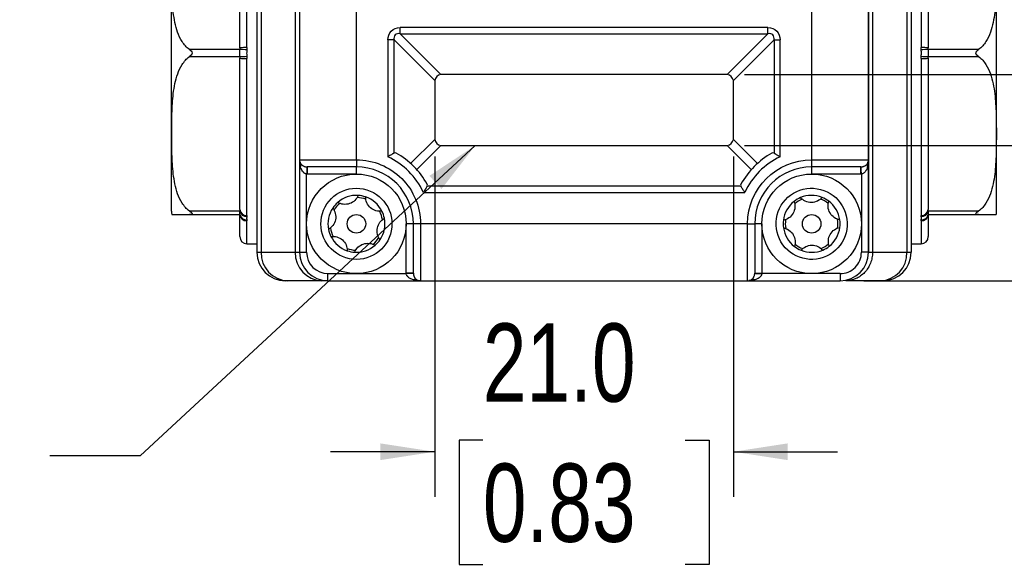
# Model space of a CAD drawing. Header units: millimetres. Extents: x 0 to 559, y 0 to 432.
# Tile 11 of 22: x 289 to 359, y 232 to 271. Entities that reach past the tile are written whole.
import ezdxf

# ---------------------------------------------------------------- set-up
doc = ezdxf.new("R2010")
doc.units = ezdxf.units.MM
doc.layers.add('DIMENSIONS', color=140, linetype='Continuous', lineweight=25)
doc.layers.add('TEXT', color=140, linetype='Continuous', lineweight=25)
doc.styles.add('SLDTEXTSTYLE0', font='TXT', dxfattribs={"width": 0.75})
doc.dimstyles.new('SLDDIMSTYLE0', dxfattribs={"dimtxt": 5.5, "dimasz": 3.81, "dimexe": 0, "dimexo": 0.0625, "dimgap": 1.375, "dimtad": 0, "dimtih": 1, "dimtoh": 1, "dimdec": 1, "dimrnd": 1e-09, "dimzin": 4, "dimdsep": 46, "dimtxsty": 'SLDTEXTSTYLE0', "dimsah": 1, "dimcen": 0.09, "dimadec": 0, "dimazin": 1, "dimtfac": 1, "dimtdec": 1, "dimtmove": 0, "dimatfit": 0, "dimfxl": 0, "dimfrac": 2, "dimtolj": 1, "dimtzin": 12, "dimarcsym": 0})
doc.dimstyles.new('SLDDIMSTYLE2', dxfattribs={"dimtxt": 0.18, "dimasz": 3.81, "dimexe": 0, "dimexo": 0.0625, "dimgap": 0, "dimtad": 0, "dimtih": 1, "dimtoh": 1, "dimdec": 0, "dimrnd": 1e-09, "dimzin": 0, "dimdsep": 46, "dimtxsty": 'Standard', "dimsah": 1, "dimcen": 0.09, "dimadec": 0, "dimazin": 0, "dimtfac": 3.81, "dimtdec": 0, "dimtofl": 0, "dimtmove": 0, "dimatfit": 3, "dimfxl": 0, "dimfrac": 2, "dimtolj": 1, "dimtzin": 0, "dimarcsym": 0})
doc.dimstyles.new('SLDDIMSTYLE3', dxfattribs={"dimtxt": 5.5, "dimasz": 3.81, "dimexe": 0, "dimexo": 0.0625, "dimgap": 1.375, "dimtad": 0, "dimtih": 1, "dimtoh": 1, "dimdec": 1, "dimrnd": 1e-09, "dimzin": 12, "dimdsep": 46, "dimtxsty": 'SLDTEXTSTYLE0', "dimsah": 1, "dimcen": 0.09, "dimadec": 0, "dimazin": 3, "dimtfac": 1, "dimtdec": 1, "dimtmove": 0, "dimatfit": 0, "dimfxl": 0, "dimfrac": 2, "dimtolj": 1, "dimtzin": 12, "dimarcsym": 0})

# ---------------------------------------------------------------- blocks, each defined once
blk = doc.blocks.new('_D_9')
at = {"layer": 'DIMENSIONS'}
for p, q in [((318.645, 261.143), (318.645, 237.223)), ((339.645, 261.143), (339.645, 237.223)), ((322.033, 241.208), (320.357, 241.208)), ((320.357, 241.208), (320.357, 232.477)), ((336.256, 241.208), (337.932, 241.208)), ((337.932, 241.208), (337.932, 232.477)), ((318.645, 240.398), (311.318, 240.398)), ((339.645, 240.398), (346.971, 240.398)), ((320.357, 232.477), (322.033, 232.477)), ((337.932, 232.477), (336.256, 232.477))]:
    blk.add_line(p, q, dxfattribs=at)
for points in [[(318.645, 240.398), (314.835, 240.984), (314.835, 239.812)], [(339.645, 240.398), (343.455, 239.812), (343.455, 240.984)]]:
    blk.add_solid(points, dxfattribs=at)
at = {"layer": 'DIMENSIONS', "char_height": 5.5, "attachment_point": 1, "style": 'SLDTEXTSTYLE0'}
for s, insert in [('21.0', (322.033, 249.415)), ('0.83', (322.033, 239.567))]:
    blk.add_mtext(s, dxfattribs=dict(at, insert=insert))
blk = doc.blocks.new('_D_10')
at = {"layer": 'DIMENSIONS'}
for p, q in [((368.95, 261.913), (368.95, 269.24)), ((340.415, 261.913), (372.125, 261.913)), ((348.809, 252.413), (372.125, 252.413)), ((368.95, 240.398), (368.95, 252.413)), ((376.927, 241.208), (375.251, 241.208)), ((375.251, 241.208), (375.251, 232.477)), ((391.151, 241.208), (392.826, 241.208)), ((392.826, 241.208), (392.826, 232.477)), ((370.228, 240.398), (368.95, 240.398)), ((375.251, 232.477), (376.927, 232.477)), ((392.826, 232.477), (391.151, 232.477))]:
    blk.add_line(p, q, dxfattribs=at)
for points in [[(368.95, 261.913), (369.536, 265.723), (368.364, 265.723)], [(368.95, 252.413), (368.364, 248.603), (369.536, 248.603)]]:
    blk.add_solid(points, dxfattribs=at)
at = {"layer": 'DIMENSIONS', "char_height": 5.5, "attachment_point": 1, "style": 'SLDTEXTSTYLE0'}
for s, insert in [('9.5', (378.959, 249.415)), ('0.37', (376.927, 239.567))]:
    blk.add_mtext(s, dxfattribs=dict(at, insert=insert))
blk = doc.blocks.new('_D_11')
at = {"layer": 'DIMENSIONS'}
for p, q in [((378.216, 281.153), (376.54, 281.153)), ((376.54, 281.153), (376.54, 272.422)), ((392.439, 281.153), (394.115, 281.153)), ((394.115, 281.153), (394.115, 272.422)), ((371.516, 280.343), (362.005, 280.343)), ((362.005, 280.343), (362.005, 266.913)), ((376.54, 272.422), (378.216, 272.422)), ((394.115, 272.422), (392.439, 272.422)), ((340.415, 266.913), (365.18, 266.913)), ((340.415, 261.913), (365.18, 261.913)), ((362.005, 261.913), (362.005, 254.586))]:
    blk.add_line(p, q, dxfattribs=at)
for points in [[(362.005, 266.913), (362.591, 270.723), (361.419, 270.723)], [(362.005, 261.913), (361.419, 258.103), (362.591, 258.103)]]:
    blk.add_solid(points, dxfattribs=at)
at = {"layer": 'DIMENSIONS', "char_height": 5.5, "attachment_point": 1, "style": 'SLDTEXTSTYLE0'}
for s, insert in [('5.0', (380.248, 289.36)), ('0.20', (378.216, 279.512))]:
    blk.add_mtext(s, dxfattribs=dict(at, insert=insert))

msp = doc.modelspace()

# ---------------------------------------------------------------- linework, layer by layer
for p, q in [((306.145, 290.413), (306.145, 254.413)), ((306.446, 290.413), (306.446, 254.413)), ((308.843, 290.413), (308.843, 254.413)), ((349.145, 290.413), (349.145, 254.413)), ((349.423, 290.413), (349.423, 254.413)), ((351.843, 290.413), (351.843, 254.413)), ((352.145, 290.413), (352.145, 254.413)), ((309.145, 283.913), (309.145, 260.913)), ((313.145, 260.913), (313.145, 283.913)), ((345.145, 283.913), (345.145, 260.913)), ((349.145, 260.913), (349.145, 283.913)), ((305.445, 268.793), (305.445, 279.823)), ((352.845, 279.823), (352.845, 268.793)), ((342.067, 270.202), (316.222, 270.202)), ((316.222, 269.769), (316.222, 270.202)), ((342.067, 269.769), (342.067, 270.202)), ((315.356, 269.336), (315.356, 261.119)), ((315.789, 269.336), (315.356, 269.336)), ((315.789, 269.336), (318.649, 266.476)), ((315.789, 261.387), (315.789, 269.336)), ((319.082, 266.909), (316.222, 269.769)), ((316.222, 269.769), (342.067, 269.769)), ((342.067, 269.769), (339.208, 266.909)), ((339.641, 266.476), (342.5, 269.336)), ((342.5, 269.336), (342.5, 261.387)), ((342.5, 269.336), (342.933, 269.336)), ((342.933, 261.119), (342.933, 269.336)), ((304.945, 268.663), (301.405, 268.663)), ((304.945, 268.778), (304.945, 268.663)), ((353.345, 268.663), (353.345, 268.778)), ((356.884, 268.663), (353.345, 268.663)), ((301.405, 268.163), (304.945, 268.163)), ((304.945, 268.163), (304.945, 268.047)), ((305.445, 257.003), (305.445, 268.033)), ((352.845, 268.033), (352.845, 257.003)), ((353.345, 268.047), (353.345, 268.163)), ((353.345, 268.163), (356.884, 268.163)), ((339.145, 266.913), (319.145, 266.913)), ((318.645, 266.413), (318.645, 262.413)), ((339.645, 262.413), (339.645, 266.413)), ((318.649, 262.35), (316.953, 260.654)), ((341.336, 260.654), (339.641, 262.35)), ((317.386, 260.221), (319.082, 261.917)), ((319.145, 261.913), (339.145, 261.913)), ((339.208, 261.917), (340.903, 260.221)), ((309.145, 260.913), (313.145, 260.913)), ((309.145, 260.913), (309.145, 254.413)), ((309.212, 260.413), (309.156, 260.83)), ((309.68, 260.413), (309.68, 259.913)), ((313.145, 260.913), (313.145, 260.413)), ((313.145, 259.913), (313.145, 260.413)), ((345.145, 260.913), (349.145, 260.913)), ((345.145, 260.913), (345.145, 260.413)), ((345.145, 260.413), (345.145, 259.913)), ((348.609, 259.913), (348.609, 260.413)), ((349.145, 254.413), (349.145, 260.913)), ((309.68, 259.913), (309.645, 259.914)), ((309.645, 254.413), (309.645, 259.914)), ((313.145, 259.913), (309.68, 259.913)), ((348.609, 259.913), (345.145, 259.913)), ((348.645, 259.914), (348.609, 259.913)), ((348.645, 259.914), (348.645, 254.413)), ((340.171, 259.057), (318.118, 259.057)), ((317.851, 258.624), (340.438, 258.624)), ((304.945, 257.313), (301.405, 257.313)), ((301.405, 257.063), (304.945, 257.063)), ((304.944, 257.068), (304.995, 256.921)), ((304.945, 257.428), (304.945, 257.313)), ((353.294, 256.921), (353.345, 257.068)), ((353.345, 257.313), (353.345, 257.428)), ((356.884, 257.313), (353.345, 257.313)), ((353.345, 257.063), (356.884, 257.063)), ((305.445, 255.013), (305.445, 256.623)), ((317.145, 256.413), (316.645, 256.413)), ((316.645, 252.949), (316.645, 256.413)), ((317.645, 256.413), (317.145, 256.413)), ((340.645, 256.413), (317.645, 256.413)), ((317.645, 256.413), (317.645, 252.413)), ((340.645, 252.413), (340.645, 256.413)), ((340.645, 256.413), (341.145, 256.413)), ((341.645, 256.413), (341.145, 256.413)), ((341.645, 256.413), (341.645, 252.949)), ((352.845, 256.623), (352.845, 255.013)), ((305.445, 255.013), (306.145, 255.013)), ((352.145, 255.013), (352.845, 255.013)), ((306.145, 254.413), (306.446, 254.413)), ((306.446, 254.413), (308.843, 254.413)), ((308.843, 254.413), (309.145, 254.413)), ((309.145, 254.413), (309.645, 254.413)), ((349.145, 254.413), (348.645, 254.413)), ((349.145, 254.413), (349.145, 254.413)), ((349.423, 254.413), (351.843, 254.413)), ((351.843, 254.413), (352.145, 254.413)), ((311.145, 252.913), (316.645, 252.913)), ((311.145, 252.413), (311.145, 252.913)), ((317.145, 252.949), (316.645, 252.949)), ((316.645, 252.913), (316.645, 252.949)), ((341.145, 252.949), (341.645, 252.949)), ((341.645, 252.949), (341.644, 252.913)), ((347.145, 252.913), (341.644, 252.913)), ((347.145, 252.913), (347.145, 252.413)), ((308.325, 252.413), (308.145, 252.413)), ((310.722, 252.413), (308.325, 252.413)), ((311.145, 252.413), (310.722, 252.413)), ((311.145, 252.413), (317.645, 252.413)), ((317.645, 252.413), (340.645, 252.413)), ((340.645, 252.413), (347.145, 252.413)), ((341.145, 252.48), (340.728, 252.424)), ((349.964, 252.413), (347.539, 252.413)), ((350.145, 252.413), (349.964, 252.413))]:
    msp.add_line(p, q)
at = {"flags": 128}
for points in [[(309.662, 260.413), (309.662, 260.403), (309.661, 260.375), (309.659, 260.328), (309.657, 260.266), (309.654, 260.19), (309.651, 260.104), (309.648, 260.011), (309.645, 259.914)], [(348.645, 259.914), (348.641, 260.011), (348.638, 260.104), (348.635, 260.19), (348.632, 260.266), (348.63, 260.328), (348.628, 260.375), (348.627, 260.403), (348.627, 260.413)], [(317.145, 252.931), (317.135, 252.93), (317.106, 252.929), (317.06, 252.928), (316.998, 252.925), (316.922, 252.923), (316.836, 252.92), (316.742, 252.916), (316.645, 252.913)], [(341.144, 252.931), (341.154, 252.93), (341.183, 252.929), (341.229, 252.928), (341.291, 252.925), (341.367, 252.923), (341.453, 252.92), (341.547, 252.916), (341.644, 252.913)]]:
    msp.add_lwpolyline(points, dxfattribs=at)
for centre, radius in [((313.145, 256.413), 3.5), ((345.145, 256.413), 3.5), ((313.145, 256.413), 0.65), ((345.145, 256.413), 0.65)]:
    msp.add_circle(centre, radius)
for centre, radius, start, end in [((305.32, 264.371), 4.424, 88.38188, 94.86416), ((304.627, 258.766), 9.902, 85.29659, 88.16349), ((352.969, 264.371), 4.424, 85.13584, 91.61812), ((353.662, 258.766), 9.902, 91.83651, 94.70341), ((304.627, 278.06), 9.902, 271.83651, 274.70341), ((305.32, 272.455), 4.424, 265.13601, 271.61795), ((352.969, 272.455), 4.424, 268.38205, 274.86399), ((353.662, 278.06), 9.902, 265.29659, 268.16349), ((319.145, 266.413), 0.5, 97.23876, 172.76124), ((339.145, 266.413), 0.5, 7.23876, 82.76124), ((319.145, 262.413), 0.5, 187.23876, 262.76124), ((339.145, 262.413), 0.5, 277.23876, 352.76124), ((313.145, 256.413), 5.7, 29.29072, 60.70928), ((345.145, 256.413), 5.7, 119.29072, 150.70928), ((309.645, 260.913), 0.5, 180, 210), ((308.965, 260.538), 0.276, 333.09749, 26.90251), ((313.145, 256.413), 4, 0, 90), ((345.145, 256.413), 4, 90, 180), ((349.324, 260.538), 0.276, 153.09749, 206.90251), ((348.645, 260.913), 0.5, 330, 0), ((313.145, 256.413), 2, 86.488, 131.15129), ((313.145, 256.413), 1.85, 69.17265, 88.46664), ((313.145, 256.413), 2, 71.15129, 86.488), ((313.145, 256.413), 2, 26.488, 71.15129), ((345.145, 256.413), 2, 112.84846, 128.18517), ((345.145, 256.413), 2, 68.18517, 112.84846), ((345.145, 256.413), 2, 52.84846, 68.18517), ((313.145, 256.413), 2, 146.488, 191.15129), ((313.145, 256.413), 2, 131.15129, 146.488), ((313.145, 256.413), 1.85, 129.17265, 148.46664), ((345.145, 256.413), 2, 128.18517, 172.84846), ((345.145, 256.413), 1.85, 110.86982, 130.16381), ((345.145, 256.413), 1.85, 50.86982, 70.16381), ((345.145, 256.413), 2, 8.18517, 52.84846), ((302.145, 257.307), 2, 180, 187.02916), ((305.41, 257.469), 0.467, 184.95367, 274.21671), ((305.434, 257.422), 0.501, 192.52148, 270.64407), ((305.396, 257.159), 0.462, 191.94736, 275.35064), ((305.416, 257.095), 0.473, 183.89127, 273.42311), ((313.145, 256.413), 1.85, 9.17265, 28.46664), ((313.145, 256.413), 2, 326.488, 11.15129), ((313.145, 256.413), 2, 11.15129, 26.488), ((352.879, 257.469), 0.467, 265.78329, 355.04633), ((352.873, 257.095), 0.473, 266.57689, 356.10873), ((352.856, 257.422), 0.501, 269.35593, 347.47852), ((352.893, 257.159), 0.462, 264.64936, 348.05264), ((356.145, 257.307), 2, 352.96377, 0), ((313.145, 256.413), 1.85, 189.17265, 208.46664), ((345.145, 256.413), 2, 172.84846, 188.18517), ((345.145, 256.413), 2, 188.18517, 232.84846), ((345.145, 256.413), 1.85, 170.86982, 190.16381), ((345.145, 256.413), 2, 308.18517, 352.84846), ((345.145, 256.413), 1.85, 350.86982, 10.16381), ((345.145, 256.413), 2, 352.84846, 8.18517), ((305.445, 255.513), 0.5, 180, 270), ((313.145, 256.413), 2, 191.15129, 206.488), ((313.145, 256.413), 2, 206.488, 251.15129), ((313.145, 256.413), 1.85, 309.17265, 328.46664), ((352.845, 255.513), 0.5, 270, 0), ((313.145, 256.413), 2, 266.488, 311.15129), ((313.145, 256.413), 2, 311.15129, 326.488), ((345.145, 256.413), 2, 232.84846, 248.18517), ((345.145, 256.413), 1.85, 230.86982, 250.16381), ((345.145, 256.413), 1.85, 290.86982, 310.16381), ((345.145, 256.413), 2, 292.84846, 308.18517), ((308.145, 254.413), 2, 180, 270), ((308.388, 254.354), 1.943, 178.27461, 268.16379), ((310.785, 254.354), 1.943, 178.27461, 268.16379), ((311.145, 254.413), 2, 180, 270), ((313.145, 256.413), 1.85, 249.17265, 268.46664), ((313.145, 256.413), 2, 251.15129, 266.488), ((345.145, 256.413), 2, 248.18517, 292.84846), ((347.145, 254.413), 2, 270, 0), ((347.145, 254.413), 2, 270, 0), ((349.901, 254.354), 1.943, 271.83545, 1.72479), ((350.145, 254.413), 2, 270, 0), ((317.27, 252.234), 0.276, 63.09855, 116.90145), ((317.645, 252.913), 0.5, 240, 270), ((340.645, 252.913), 0.5, 270, 300), ((341.02, 252.234), 0.276, 63.09855, 116.90145)]:
    msp.add_arc(centre, radius, start, end)
for points, knots in [([(300.145, 268.413), (300.145, 271.358), (300.145, 274.183), (300.145, 278.349), (300.145, 279.519), (300.145, 279.519)], [0, 0, 0, 0, 0.5, 0.5, 1, 1, 1, 1]), ([(301.405, 268.663), (301.189, 268.817), (301.028, 269.009), (300.76, 269.428), (300.659, 269.648), (300.496, 270.101), (300.434, 270.334), (300.336, 270.8), (300.3, 271.034), (300.216, 271.737), (300.191, 272.207), (300.163, 273.148), (300.159, 273.619), (300.159, 274.561), (300.163, 275.033), (300.192, 275.975), (300.216, 276.445), (300.3, 277.147), (300.337, 277.38), (300.435, 277.846), (300.497, 278.078), (300.66, 278.529), (300.762, 278.752), (300.961, 279.062), (301.035, 279.162), (301.203, 279.349), (301.298, 279.437), (301.405, 279.513)], [0, 0, 0, 0, 0.0625, 0.0625, 0.125, 0.125, 0.1875, 0.1875, 0.25, 0.25, 0.375, 0.375, 0.5, 0.5, 0.625, 0.625, 0.75, 0.75, 0.8125, 0.8125, 0.875, 0.875, 0.9375, 0.9375, 0.96875, 0.96875, 1, 1, 1, 1]), ([(356.884, 279.513), (357.1, 279.359), (357.261, 279.167), (357.529, 278.748), (357.63, 278.528), (357.793, 278.075), (357.855, 277.842), (357.953, 277.376), (357.989, 277.142), (358.073, 276.439), (358.098, 275.969), (358.126, 275.028), (358.13, 274.557), (358.13, 273.615), (358.126, 273.143), (358.097, 272.201), (358.073, 271.731), (357.989, 271.029), (357.953, 270.796), (357.854, 270.33), (357.792, 270.098), (357.629, 269.646), (357.527, 269.424), (357.328, 269.114), (357.254, 269.014), (357.086, 268.827), (356.991, 268.739), (356.884, 268.663)], [0, 0, 0, 0, 0.0625, 0.0625, 0.125, 0.125, 0.1875, 0.1875, 0.25, 0.25, 0.375, 0.375, 0.5, 0.5, 0.625, 0.625, 0.75, 0.75, 0.8125, 0.8125, 0.875, 0.875, 0.9375, 0.9375, 0.96875, 0.96875, 1, 1, 1, 1]), ([(358.145, 258.795), (358.145, 259.035), (358.145, 259.521), (358.145, 260.439), (358.145, 261.417), (358.145, 262.417), (358.145, 263.73), (358.145, 265.161), (358.145, 266.655), (358.145, 267.789), (358.145, 268.92), (358.145, 270.38), (358.145, 272.107), (358.145, 273.791), (358.145, 275.123), (358.145, 276.185), (358.145, 277.07), (358.145, 277.784), (358.145, 278.533), (358.145, 279.082), (358.145, 279.396), (358.145, 279.513), (358.145, 279.507), (358.145, 279.505)], [0, 0, 0, 0, 0.046589, 0.094622, 0.144017, 0.182617, 0.221235, 0.29999, 0.339412, 0.378851, 0.417451, 0.456069, 0.53011, 0.599967, 0.646551, 0.694589, 0.743983, 0.782583, 0.821201, 0.899957, 0.939378, 0.978818, 1, 1, 1, 1]), ([(315.356, 269.336), (315.356, 269.582), (315.442, 269.804), (315.753, 270.115), (315.976, 270.202), (316.222, 270.202)], [0, 0, 0, 0, 0.5, 0.5, 1, 1, 1, 1]), ([(342.067, 270.202), (342.313, 270.202), (342.536, 270.115), (342.847, 269.804), (342.933, 269.582), (342.933, 269.336)], [0, 0, 0, 0, 0.5, 0.5, 1, 1, 1, 1]), ([(316.222, 269.769), (316.074, 269.793), (315.949, 269.764), (315.794, 269.608), (315.764, 269.484), (315.789, 269.336)], [0, 0, 0, 0, 0.5, 0.5, 1, 1, 1, 1]), ([(342.5, 269.336), (342.525, 269.484), (342.495, 269.608), (342.34, 269.764), (342.215, 269.793), (342.067, 269.769)], [0, 0, 0, 0, 0.5, 0.5, 1, 1, 1, 1]), ([(301.405, 268.663), (301.448, 268.632), (301.489, 268.599), (301.562, 268.518), (301.594, 268.468), (301.593, 268.356), (301.561, 268.306), (301.489, 268.226), (301.447, 268.193), (301.405, 268.163)], [0, 0, 0, 0, 0.25, 0.25, 0.5, 0.5, 0.75, 0.75, 1, 1, 1, 1]), ([(304.945, 268.163), (304.945, 268.239), (304.945, 268.326), (304.945, 268.5), (304.945, 268.587), (304.945, 268.663)], [0, 0, 0, 0, 0.5, 0.5, 1, 1, 1, 1]), ([(305.439, 268.635), (305.436, 268.589), (305.431, 268.515), (305.429, 268.441), (305.428, 268.413)], [0, 0, 0, 0, 0.623398, 1, 1, 1, 1]), ([(305.445, 268.793), (305.444, 268.766), (305.444, 268.713), (305.441, 268.661), (305.439, 268.635)], [0, 0, 0, 0, 0.5037, 1, 1, 1, 1]), ([(352.85, 268.635), (352.848, 268.661), (352.845, 268.713), (352.845, 268.766), (352.845, 268.793)], [0, 0, 0, 0, 0.4963, 1, 1, 1, 1]), ([(352.85, 268.191), (352.853, 268.237), (352.858, 268.311), (352.863, 268.413), (352.858, 268.515), (352.853, 268.589), (352.85, 268.635)], [0, 0, 0, 0, 0.311699, 0.5, 0.688301, 1, 1, 1, 1]), ([(353.345, 268.663), (353.345, 268.587), (353.345, 268.5), (353.345, 268.326), (353.345, 268.239), (353.345, 268.163)], [0, 0, 0, 0, 0.5, 0.5, 1, 1, 1, 1]), ([(356.884, 268.163), (356.842, 268.194), (356.8, 268.227), (356.727, 268.308), (356.695, 268.358), (356.695, 268.441), (356.704, 268.469), (356.729, 268.517), (356.746, 268.539), (356.8, 268.599), (356.842, 268.632), (356.884, 268.663)], [0, 0, 0, 0, 0.25, 0.25, 0.5, 0.5, 0.625, 0.625, 0.75, 0.75, 1, 1, 1, 1]), ([(300.145, 257.307), (300.145, 257.307), (300.145, 258.477), (300.145, 262.643), (300.145, 265.468), (300.145, 268.413)], [0, 0, 0, 0, 0.5, 0.5, 1, 1, 1, 1]), ([(301.405, 257.313), (301.189, 257.467), (301.028, 257.659), (300.76, 258.078), (300.659, 258.298), (300.496, 258.751), (300.434, 258.984), (300.336, 259.45), (300.3, 259.684), (300.216, 260.387), (300.191, 260.857), (300.163, 261.798), (300.159, 262.269), (300.159, 263.211), (300.163, 263.683), (300.192, 264.625), (300.216, 265.095), (300.3, 265.797), (300.337, 266.03), (300.435, 266.496), (300.497, 266.728), (300.66, 267.179), (300.762, 267.402), (300.961, 267.712), (301.035, 267.812), (301.203, 267.999), (301.298, 268.087), (301.405, 268.163)], [0, 0, 0, 0, 0.0625, 0.0625, 0.125, 0.125, 0.1875, 0.1875, 0.25, 0.25, 0.375, 0.375, 0.5, 0.5, 0.625, 0.625, 0.75, 0.75, 0.8125, 0.8125, 0.875, 0.875, 0.9375, 0.9375, 0.96875, 0.96875, 1, 1, 1, 1]), ([(305.439, 268.191), (305.441, 268.165), (305.444, 268.113), (305.444, 268.06), (305.445, 268.033)], [0, 0, 0, 0, 0.4963, 1, 1, 1, 1]), ([(352.845, 268.033), (352.845, 268.06), (352.845, 268.113), (352.848, 268.165), (352.85, 268.191)], [0, 0, 0, 0, 0.5037, 1, 1, 1, 1]), ([(356.884, 268.163), (357.1, 268.009), (357.261, 267.817), (357.529, 267.398), (357.63, 267.178), (357.793, 266.725), (357.855, 266.492), (357.953, 266.026), (357.989, 265.792), (358.073, 265.089), (358.098, 264.619), (358.126, 263.678), (358.13, 263.207), (358.13, 262.265), (358.126, 261.793), (358.097, 260.851), (358.073, 260.381), (357.989, 259.679), (357.953, 259.446), (357.854, 258.98), (357.792, 258.748), (357.629, 258.296), (357.527, 258.074), (357.328, 257.764), (357.254, 257.664), (357.086, 257.477), (356.991, 257.389), (356.884, 257.313)], [0, 0, 0, 0, 0.0625, 0.0625, 0.125, 0.125, 0.1875, 0.1875, 0.25, 0.25, 0.375, 0.375, 0.5, 0.5, 0.625, 0.625, 0.75, 0.75, 0.8125, 0.8125, 0.875, 0.875, 0.9375, 0.9375, 0.96875, 0.96875, 1, 1, 1, 1]), ([(319.145, 266.913), (319.134, 266.913), (319.113, 266.912), (319.092, 266.91), (319.082, 266.909)], [0, 0, 0, 0, 0.497058, 1, 1, 1, 1]), ([(339.208, 266.909), (339.197, 266.91), (339.176, 266.912), (339.155, 266.913), (339.145, 266.913)], [0, 0, 0, 0, 0.502942, 1, 1, 1, 1]), ([(318.649, 266.476), (318.647, 266.466), (318.645, 266.445), (318.645, 266.424), (318.645, 266.413)], [0, 0, 0, 0, 0.502942, 1, 1, 1, 1]), ([(339.645, 266.413), (339.644, 266.424), (339.644, 266.445), (339.642, 266.466), (339.641, 266.476)], [0, 0, 0, 0, 0.497058, 1, 1, 1, 1]), ([(318.645, 262.413), (318.645, 262.402), (318.645, 262.381), (318.647, 262.36), (318.649, 262.35)], [0, 0, 0, 0, 0.497058, 1, 1, 1, 1]), ([(339.641, 262.35), (339.642, 262.36), (339.644, 262.381), (339.644, 262.402), (339.645, 262.413)], [0, 0, 0, 0, 0.502942, 1, 1, 1, 1]), ([(319.082, 261.917), (319.092, 261.916), (319.113, 261.913), (319.134, 261.913), (319.145, 261.913)], [0, 0, 0, 0, 0.502942, 1, 1, 1, 1]), ([(339.145, 261.913), (339.155, 261.913), (339.176, 261.913), (339.197, 261.916), (339.208, 261.917)], [0, 0, 0, 0, 0.497058, 1, 1, 1, 1]), ([(315.789, 261.387), (315.777, 261.38), (315.754, 261.366), (315.709, 261.339), (315.657, 261.307), (315.586, 261.263), (315.485, 261.201), (315.402, 261.148), (315.356, 261.119)], [0, 0, 0, 0, 0.115919, 0.237612, 0.365352, 0.499324, 0.725075, 1, 1, 1, 1]), ([(342.5, 261.387), (342.511, 261.38), (342.535, 261.366), (342.579, 261.339), (342.631, 261.307), (342.702, 261.264), (342.803, 261.201), (342.886, 261.149), (342.933, 261.119)], [0, 0, 0, 0, 0.1133952, 0.2341966, 0.3627452, 0.4993242, 0.7184845, 1, 1, 1, 1]), ([(309.212, 260.663), (309.223, 260.645), (309.245, 260.611), (309.286, 260.568), (309.326, 260.533), (309.374, 260.499), (309.435, 260.466), (309.511, 260.437), (309.586, 260.419), (309.638, 260.415), (309.662, 260.413)], [0, 0, 0, 0, 0.157609, 0.293057, 0.406697, 0.498951, 0.655282, 0.78888, 0.90253, 1, 1, 1, 1]), ([(309.645, 259.914), (309.63, 259.915), (309.601, 259.919), (309.558, 259.933), (309.515, 259.954), (309.473, 259.982), (309.431, 260.018), (309.391, 260.06), (309.333, 260.134), (309.265, 260.25), (309.23, 260.356), (309.212, 260.413)], [0, 0, 0, 0, 0.057443, 0.117878, 0.182584, 0.252609, 0.328778, 0.411735, 0.501979, 0.734422, 1, 1, 1, 1]), ([(313.145, 260.413), (312.303, 260.413), (311.489, 260.413), (310.217, 260.413), (309.801, 260.413), (309.68, 260.413)], [0, 0, 0, 0, 0.5, 0.5, 1, 1, 1, 1]), ([(313.145, 260.913), (314.338, 260.913), (315.483, 260.439), (317.17, 258.751), (317.645, 257.606), (317.645, 256.413)], [0, 0, 0, 0, 0.5, 0.5, 1, 1, 1, 1]), ([(348.609, 260.413), (348.488, 260.413), (348.072, 260.413), (346.8, 260.413), (345.986, 260.413), (345.145, 260.413)], [0, 0, 0, 0, 0.5, 0.5, 1, 1, 1, 1]), ([(348.627, 260.413), (348.643, 260.414), (348.675, 260.416), (348.724, 260.425), (348.774, 260.437), (348.825, 260.455), (348.876, 260.478), (348.938, 260.514), (349.015, 260.573), (349.054, 260.63), (349.078, 260.663)], [0, 0, 0, 0, 0.063429, 0.133369, 0.211109, 0.297705, 0.394018, 0.500755, 0.706743, 1, 1, 1, 1]), ([(349.078, 260.413), (349.065, 260.374), (349.042, 260.3), (348.994, 260.198), (348.937, 260.106), (348.872, 260.028), (348.799, 259.968), (348.723, 259.926), (348.67, 259.918), (348.645, 259.914)], [0, 0, 0, 0, 0.181342, 0.347564, 0.499395, 0.65216, 0.783811, 0.897939, 1, 1, 1, 1]), ([(349.145, 260.913), (349.144, 260.869), (349.142, 260.787), (349.131, 260.671), (349.115, 260.571), (349.098, 260.487), (349.084, 260.436), (349.078, 260.413)], [0, 0, 0, 0, 0.260207, 0.490294, 0.690273, 0.860164, 1, 1, 1, 1]), ([(310.692, 256.898), (310.96, 258.251), (312.276, 259.133), (314.983, 258.598), (315.865, 257.282), (315.597, 255.928)], [0, 0, 0, 0, 0.5, 0.5, 1, 1, 1, 1]), ([(318.118, 259.057), (318.111, 259.046), (318.097, 259.023), (318.071, 258.979), (318.039, 258.927), (317.995, 258.856), (317.933, 258.755), (317.88, 258.671), (317.851, 258.624)], [0, 0, 0, 0, 0.113395, 0.234197, 0.362745, 0.499324, 0.718484, 1, 1, 1, 1]), ([(340.438, 258.624), (340.423, 258.649), (340.393, 258.696), (340.352, 258.762), (340.317, 258.818), (340.279, 258.88), (340.239, 258.945), (340.2, 259.009), (340.18, 259.042), (340.171, 259.057)], [0, 0, 0, 0, 0.1487548, 0.2818561, 0.3993291, 0.5012136, 0.6813114, 0.8473278, 1, 1, 1, 1]), ([(342.991, 255.143), (342.654, 255.715), (342.558, 256.396), (342.89, 257.68), (343.304, 258.23), (344.446, 258.903), (345.128, 258.999), (346.412, 258.668), (346.962, 258.254), (347.298, 257.682)], [0, 0, 0, 0, 0.25, 0.25, 0.5, 0.5, 0.75, 0.75, 1, 1, 1, 1]), ([(313.267, 258.409), (313.216, 258.282), (313.139, 258.164), (312.934, 257.964), (312.805, 257.882), (312.52, 257.785), (312.366, 257.769), (312.08, 257.802), (311.947, 257.849), (311.828, 257.919)], [0, 0, 0, 0, 0.25, 0.25, 0.5, 0.5, 0.75, 0.75, 1, 1, 1, 1]), ([(314.935, 257.305), (314.799, 257.285), (314.658, 257.293), (314.382, 257.37), (314.247, 257.442), (314.02, 257.639), (313.93, 257.766), (313.816, 258.029), (313.789, 258.168), (313.791, 258.306)], [0, 0, 0, 0, 0.25, 0.25, 0.5, 0.5, 0.75, 0.75, 1, 1, 1, 1]), ([(345.888, 258.27), (345.799, 258.165), (345.689, 258.077), (345.432, 257.951), (345.283, 257.915), (344.983, 257.911), (344.831, 257.945), (344.571, 258.066), (344.458, 258.152), (344.368, 258.256)], [0, 0, 0, 0, 0.25, 0.25, 0.5, 0.5, 0.75, 0.75, 1, 1, 1, 1]), ([(358.145, 257.321), (358.145, 257.318), (358.145, 257.308), (358.145, 257.451), (358.145, 257.851), (358.145, 258.487), (358.145, 258.795)], [0, 0, 0, 0, 0.087119, 0.280274, 0.650601, 1, 1, 1, 1]), ([(311.477, 257.517), (311.562, 257.409), (311.625, 257.284), (311.696, 257.006), (311.703, 256.854), (311.643, 256.554), (311.58, 256.416), (311.409, 256.186), (311.302, 256.094), (311.182, 256.026)], [0, 0, 0, 0, 0.25, 0.25, 0.5, 0.5, 0.75, 0.75, 1, 1, 1, 1]), ([(347.298, 257.682), (347.999, 256.494), (347.603, 254.96), (345.225, 253.559), (343.691, 253.955), (342.991, 255.143)], [0, 0, 0, 0, 0.5, 0.5, 1, 1, 1, 1]), ([(343.908, 257.985), (343.955, 257.856), (343.976, 257.717), (343.956, 257.431), (343.913, 257.284), (343.766, 257.022), (343.661, 256.908), (343.426, 256.743), (343.295, 256.688), (343.16, 256.662)], [0, 0, 0, 0, 0.25, 0.25, 0.5, 0.5, 0.75, 0.75, 1, 1, 1, 1]), ([(347.124, 256.698), (346.989, 256.722), (346.858, 256.773), (346.62, 256.933), (346.514, 257.043), (346.359, 257.306), (346.315, 257.452), (346.289, 257.737), (346.308, 257.877), (346.352, 258.007)], [0, 0, 0, 0, 0.25, 0.25, 0.5, 0.5, 0.75, 0.75, 1, 1, 1, 1]), ([(300.167, 257.063), (300.165, 257.063), (300.154, 257.063), (300.189, 257.063), (300.338, 257.063), (300.709, 257.063), (301.082, 257.063), (301.342, 257.063), (301.405, 257.063)], [0, 0, 0, 0, 0.08459, 0.375331, 0.667973, 0.839096, 0.961252, 1, 1, 1, 1]), ([(301.405, 257.313), (301.447, 257.282), (301.489, 257.252), (301.562, 257.191), (301.594, 257.157), (301.594, 257.116), (301.585, 257.104), (301.56, 257.087), (301.543, 257.08), (301.489, 257.066), (301.447, 257.063), (301.405, 257.063)], [0, 0, 0, 0, 0.25, 0.25, 0.5, 0.5, 0.625, 0.625, 0.75, 0.75, 1, 1, 1, 1]), ([(304.945, 257.063), (304.945, 257.063), (304.945, 257.086), (304.945, 257.173), (304.945, 257.237), (304.945, 257.313)], [0, 0, 0, 0, 0.5, 0.5, 1, 1, 1, 1]), ([(305.439, 256.921), (305.436, 256.897), (305.431, 256.859), (305.426, 256.808), (305.431, 256.757), (305.436, 256.721), (305.439, 256.699)], [0, 0, 0, 0, 0.3116832, 0.5, 0.6882854, 1, 1, 1, 1]), ([(305.445, 257.003), (305.444, 256.989), (305.444, 256.961), (305.441, 256.934), (305.439, 256.921)], [0, 0, 0, 0, 0.5037, 1, 1, 1, 1]), ([(315.597, 255.928), (315.33, 254.575), (314.013, 253.693), (311.306, 254.228), (310.424, 255.544), (310.692, 256.898)], [0, 0, 0, 0, 0.5, 0.5, 1, 1, 1, 1]), ([(314.812, 255.309), (314.727, 255.417), (314.664, 255.542), (314.593, 255.82), (314.586, 255.972), (314.646, 256.272), (314.709, 256.41), (314.88, 256.64), (314.987, 256.732), (315.107, 256.8)], [0, 0, 0, 0, 0.25, 0.25, 0.5, 0.5, 0.75, 0.75, 1, 1, 1, 1]), ([(352.85, 256.921), (352.848, 256.934), (352.845, 256.961), (352.845, 256.989), (352.845, 257.003)], [0, 0, 0, 0, 0.4963, 1, 1, 1, 1]), ([(352.85, 256.699), (352.853, 256.721), (352.858, 256.757), (352.861, 256.794), (352.861, 256.808)], [0, 0, 0, 0, 0.623398, 1, 1, 1, 1]), ([(353.345, 257.313), (353.345, 257.237), (353.345, 257.174), (353.345, 257.086), (353.345, 257.063), (353.345, 257.063)], [0, 0, 0, 0, 0.5, 0.5, 1, 1, 1, 1]), ([(356.884, 257.063), (356.842, 257.063), (356.8, 257.066), (356.727, 257.086), (356.695, 257.102), (356.696, 257.159), (356.728, 257.192), (356.801, 257.253), (356.842, 257.282), (356.884, 257.313)], [0, 0, 0, 0, 0.25, 0.25, 0.5, 0.5, 0.75, 0.75, 1, 1, 1, 1]), ([(356.884, 257.063), (357.063, 257.063), (357.539, 257.063), (357.857, 257.063), (358.043, 257.063), (358.124, 257.063), (358.123, 257.063), (358.122, 257.063)], [0, 0, 0, 0, 0.121355, 0.323131, 0.511023, 0.700943, 1, 1, 1, 1]), ([(305.439, 256.699), (305.441, 256.686), (305.444, 256.661), (305.444, 256.636), (305.445, 256.623)], [0, 0, 0, 0, 0.4963003, 1, 1, 1, 1]), ([(317.145, 252.949), (317.145, 253.069), (317.145, 253.485), (317.145, 254.758), (317.145, 255.571), (317.145, 256.413)], [0, 0, 0, 0, 0.5, 0.5, 1, 1, 1, 1]), ([(341.145, 256.413), (341.145, 255.571), (341.145, 254.758), (341.145, 253.485), (341.145, 253.069), (341.145, 252.949)], [0, 0, 0, 0, 0.5, 0.5, 1, 1, 1, 1]), ([(343.165, 256.128), (343.3, 256.104), (343.431, 256.053), (343.669, 255.893), (343.775, 255.783), (343.93, 255.52), (343.974, 255.374), (344, 255.088), (343.981, 254.949), (343.937, 254.819)], [0, 0, 0, 0, 0.25, 0.25, 0.5, 0.5, 0.75, 0.75, 1, 1, 1, 1]), ([(346.381, 254.841), (346.334, 254.97), (346.313, 255.109), (346.333, 255.395), (346.376, 255.542), (346.523, 255.804), (346.628, 255.918), (346.863, 256.083), (346.994, 256.138), (347.129, 256.164)], [0, 0, 0, 0, 0.25, 0.25, 0.5, 0.5, 0.75, 0.75, 1, 1, 1, 1]), ([(352.845, 256.623), (352.845, 256.636), (352.845, 256.661), (352.848, 256.686), (352.85, 256.699)], [0, 0, 0, 0, 0.5037, 1, 1, 1, 1]), ([(311.354, 255.521), (311.49, 255.541), (311.631, 255.533), (311.907, 255.455), (312.042, 255.384), (312.269, 255.186), (312.359, 255.06), (312.473, 254.797), (312.5, 254.658), (312.498, 254.52)], [0, 0, 0, 0, 0.25, 0.25, 0.5, 0.5, 0.75, 0.75, 1, 1, 1, 1]), ([(313.022, 254.417), (313.073, 254.544), (313.15, 254.662), (313.355, 254.862), (313.484, 254.944), (313.769, 255.041), (313.923, 255.056), (314.209, 255.023), (314.342, 254.977), (314.461, 254.907)], [0, 0, 0, 0, 0.25, 0.25, 0.5, 0.5, 0.75, 0.75, 1, 1, 1, 1]), ([(344.401, 254.556), (344.49, 254.661), (344.6, 254.749), (344.857, 254.875), (345.006, 254.911), (345.307, 254.915), (345.458, 254.881), (345.718, 254.76), (345.831, 254.674), (345.921, 254.57)], [0, 0, 0, 0, 0.25, 0.25, 0.5, 0.5, 0.75, 0.75, 1, 1, 1, 1]), ([(347.145, 252.913), (347.542, 252.913), (347.924, 253.071), (348.486, 253.634), (348.645, 254.015), (348.645, 254.413)], [0, 0, 0, 0, 0.5, 0.5, 1, 1, 1, 1]), ([(349.423, 254.413), (349.423, 254.281), (349.411, 254.151), (349.363, 253.896), (349.327, 253.769), (349.232, 253.526), (349.174, 253.412), (349.038, 253.194), (348.958, 253.091), (348.698, 252.815), (348.487, 252.666), (348.034, 252.466), (347.784, 252.413), (347.539, 252.413)], [0, 0, 0, 0, 0.125, 0.125, 0.25, 0.25, 0.375, 0.375, 0.5, 0.5, 0.75, 0.75, 1, 1, 1, 1]), ([(317.145, 252.48), (317.106, 252.492), (317.031, 252.516), (316.929, 252.564), (316.838, 252.62), (316.76, 252.685), (316.699, 252.759), (316.658, 252.834), (316.649, 252.888), (316.645, 252.913)], [0, 0, 0, 0, 0.181342, 0.347564, 0.499395, 0.65216, 0.783811, 0.897939, 1, 1, 1, 1]), ([(317.145, 252.931), (317.146, 252.915), (317.148, 252.882), (317.156, 252.833), (317.169, 252.783), (317.186, 252.732), (317.209, 252.682), (317.245, 252.619), (317.304, 252.543), (317.361, 252.503), (317.395, 252.48)], [0, 0, 0, 0, 0.0634295, 0.1333689, 0.2111093, 0.297705, 0.394018, 0.5007549, 0.7067434, 1, 1, 1, 1]), ([(340.895, 252.48), (340.913, 252.492), (340.946, 252.513), (340.99, 252.554), (341.024, 252.594), (341.058, 252.643), (341.091, 252.703), (341.12, 252.78), (341.139, 252.855), (341.142, 252.907), (341.144, 252.931)], [0, 0, 0, 0, 0.157609, 0.293057, 0.406697, 0.498951, 0.655282, 0.78888, 0.90253, 1, 1, 1, 1]), ([(341.644, 252.913), (341.642, 252.899), (341.639, 252.869), (341.624, 252.826), (341.603, 252.783), (341.575, 252.741), (341.54, 252.699), (341.498, 252.659), (341.424, 252.601), (341.307, 252.534), (341.201, 252.499), (341.145, 252.48)], [0, 0, 0, 0, 0.057443, 0.117878, 0.182584, 0.252609, 0.328778, 0.411735, 0.501979, 0.734422, 1, 1, 1, 1]), ([(317.645, 252.413), (317.601, 252.414), (317.518, 252.415), (317.403, 252.427), (317.303, 252.443), (317.218, 252.46), (317.167, 252.474), (317.145, 252.48)], [0, 0, 0, 0, 0.260207, 0.490294, 0.690273, 0.860164, 1, 1, 1, 1])]:
    msp.add_open_spline(points, degree=3, knots=knots)
for points in [[(304.945, 268.778), (304.945, 273.125), (304.945, 277.118), (304.945, 279.397)], [(353.345, 279.397), (353.345, 277.118), (353.345, 273.125), (353.345, 268.778)], [(304.945, 257.428), (304.945, 259.708), (304.945, 263.701), (304.945, 268.047)], [(305.428, 268.413), (305.428, 268.339), (305.434, 268.265), (305.439, 268.191)], [(353.345, 268.047), (353.345, 263.701), (353.345, 259.708), (353.345, 257.428)], [(317.851, 258.624), (317.335, 259.721), (316.453, 260.604), (315.356, 261.119)], [(315.933, 261.384), (315.886, 261.411), (315.836, 261.415), (315.789, 261.387)], [(342.933, 261.119), (341.836, 260.604), (340.954, 259.721), (340.438, 258.624)], [(342.5, 261.387), (342.453, 261.415), (342.403, 261.411), (342.356, 261.384)], [(309.662, 260.413), (309.668, 260.413), (309.674, 260.413), (309.68, 260.413)], [(340.645, 256.413), (340.645, 258.897), (342.661, 260.913), (345.145, 260.913)], [(348.609, 260.413), (348.615, 260.413), (348.621, 260.413), (348.627, 260.413)], [(318.118, 259.057), (318.147, 259.104), (318.142, 259.154), (318.116, 259.202)], [(340.173, 259.202), (340.147, 259.154), (340.142, 259.104), (340.171, 259.057)], [(304.945, 255.513), (304.945, 255.513), (304.945, 256.046), (304.945, 257.063)], [(352.861, 256.808), (352.861, 256.845), (352.855, 256.883), (352.85, 256.921)], [(353.345, 257.063), (353.345, 256.046), (353.345, 255.513), (353.345, 255.513)], [(309.645, 254.413), (309.645, 253.585), (310.317, 252.913), (311.145, 252.913)], [(349.145, 254.413), (349.149, 254.413), (349.243, 254.413), (349.423, 254.413)], [(317.145, 252.949), (317.145, 252.943), (317.145, 252.937), (317.145, 252.931)], [(341.144, 252.931), (341.144, 252.937), (341.145, 252.943), (341.145, 252.949)]]:
    msp.add_open_spline(points, degree=3)

# ---------------------------------------------------------------- texts
at = {"layer": 'TEXT', "insert": (253.048, 242.931), "char_height": 5.5, "attachment_point": 1, "style": 'SLDTEXTSTYLE0'}
msp.add_mtext('END ENTRY', dxfattribs=at)

# ---------------------------------------------------------------- dimensions: what is measured, and where the dimension line sits
at = {"layer": 'DIMENSIONS'}
for base, p2, dimstyle, picture, middle in [((362.005, 266.913), (339.145, 266.913), 'SLDDIMSTYLE0', '_D_11', (362.005, 280.343)), ((368.95, 252.413), (347.539, 252.413), 'SLDDIMSTYLE3', '_D_10', (368.95, 240.398))]:
    dim = msp.add_linear_dim(base=base, p1=(339.145, 261.913), p2=p2, angle=90, dimstyle=dimstyle, dxfattribs=at)
    dim.commit()
    dim.dimension.update_dxf_attribs({"geometry": picture, "text_midpoint": middle, "dimtype": 160})
dim = msp.add_linear_dim(base=(339.645, 240.398), p1=(318.645, 262.413), p2=(339.645, 262.413), dimstyle='SLDDIMSTYLE0', dxfattribs=at)
dim.commit()
dim.dimension.update_dxf_attribs({"geometry": '_D_9', "text_midpoint": (329.145, 240.398), "dimtype": 160})

# ---------------------------------------------------------------- leaders
at = {"layer": 'TEXT'}
msp.add_leader([(321.497, 261.913), (297.949, 240.107), (291.599, 240.107)], dimstyle='SLDDIMSTYLE2', dxfattribs=at)

doc.saveas('drawing.dxf')
